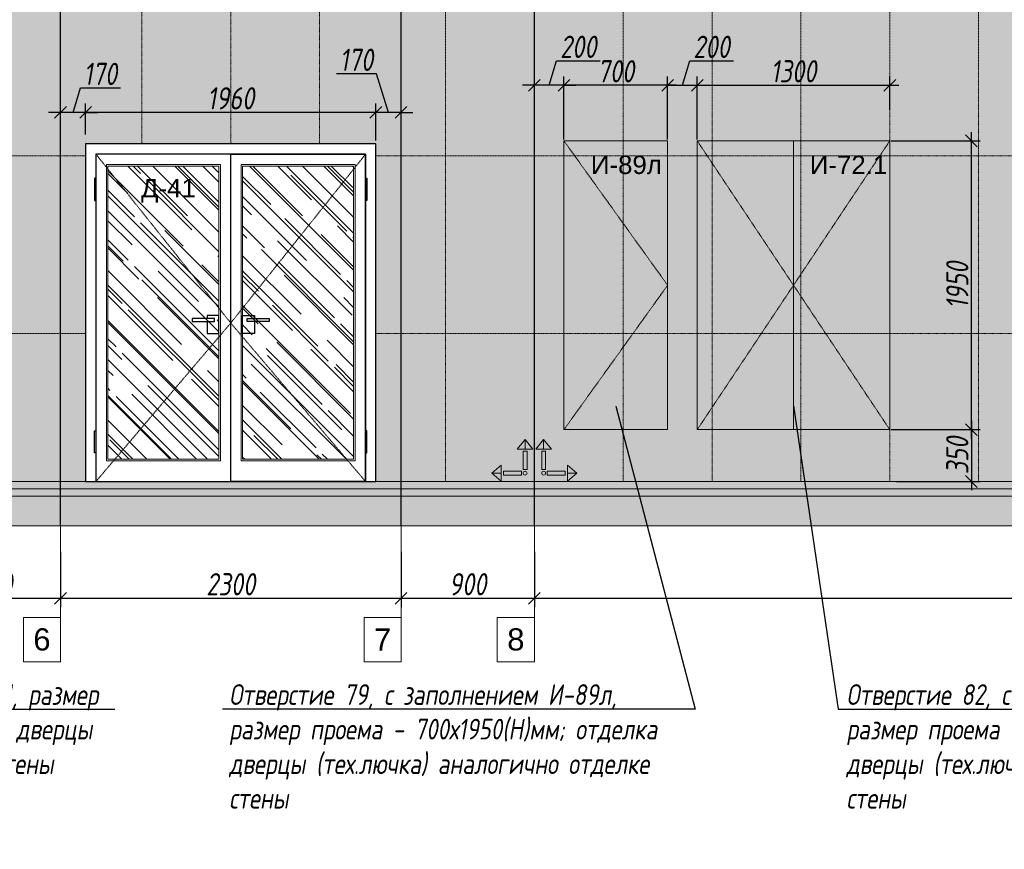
# Model space of a CAD drawing. Header units: millimetres. Extents: x -57162 to 485422, y -209335 to -9481.
# Tile 34 of 256: x 50615 to 57263, y -202271 to -196668. Entities that reach past the tile are written whole.
import ezdxf
from ezdxf import colors
from ezdxf.entities.mleader import LeaderData, LeaderLine
from ezdxf.math import Vec2, Vec3

# ---------------------------------------------------------------- set-up
doc = ezdxf.new("R2010")
doc.units = ezdxf.units.MM
doc.linetypes.add('( Hidden )', pattern=[0.375, 0.25, -0.125])
doc.linetypes.add('DASHDOT', pattern=[25.4, 12.7, -6.35, 0, -6.35])
doc.layers.get('Defpoints').update_dxf_attribs({"color": 31})
for name, color, linetype, lineweight in [('01 Остекление', 152, 'Continuous', 5), ('A-DETL-GENF', 7, 'Continuous', 5), ('meb', 26, 'Continuous', 15)]:
    doc.layers.add(name, color=color, linetype=linetype, lineweight=lineweight)
for name, color, linetype, lineweight, true_color in [('dim_per', 7, 'Continuous', 9, 0x1c3800), ('dim_razv', 7, 'DASHDOT', 9, 0x183018), ('pol', 7, 'Continuous', 15, 0x55666d)]:
    doc.layers.add(name, color=color, linetype=linetype, lineweight=lineweight, true_color=true_color)
doc.styles.add('fl_iso paper', font='isocpeur.ttf', dxfattribs={"width": 0.8, "oblique": 10})
doc.styles.get("Standard").update_dxf_attribs({"font": 'arial.ttf'})
doc.dimstyles.new('In tre 1_50', dxfattribs={"dimtxt": 150, "dimasz": 80, "dimexe": 60, "dimexo": 10, "dimgap": 20, "dimtad": 1, "dimdec": 0, "dimrnd": 5, "dimzin": 0, "dimdsep": 46, "dimtxsty": 'fl_iso paper', "dimblk": 'OBLIQUE', "dimcen": 0, "dimdle": 60, "dimadec": 0, "dimazin": 0, "dimtfac": 1, "dimtdec": 0, "dimtofl": 0, "dimtmove": 1, "dimatfit": 1, "dimfxl": 40, "dimtolj": 1, "dimtzin": 0, "dimarcsym": 1})

# ---------------------------------------------------------------- blocks, each defined once
blk = doc.blocks.new('_Oblique')
at = {"color": 0, "linetype": 'ByBlock', "lineweight": -2}
blk.add_line((-0.5, -0.5), (0.5, 0.5), dxfattribs=at)
blk = doc.blocks.new('*D1129')
at = {"layer": 'Defpoints', "color": 0, "linetype": 'ByBlock', "transparency": 16777216}
for p in [(49989.8, -200252.1), (50889.8, -200252.1), (50889.8, -200575.5)]:
    blk.add_point(p, dxfattribs=at)
at = {"layer": 'dim_razv', "color": 0, "linetype": 'ByBlock', "lineweight": -2, "transparency": 16777216}
for p, q in [((49989.8, -200262.1), (49989.8, -200635.5)), ((50889.8, -200262.1), (50889.8, -200635.5)), ((49929.8, -200575.5), (50949.8, -200575.5))]:
    blk.add_line(p, q, dxfattribs=at)
at = {"layer": 'dim_razv', "color": 0, "linetype": 'ByBlock', "lineweight": -2, "transparency": 16777216, "xscale": 80, "yscale": 80, "zscale": 80, "rotation": 180}
blk.add_blockref('_Oblique', (49989.8, -200575.5), dxfattribs=at)
at = {"layer": 'dim_razv', "color": 0, "linetype": 'ByBlock', "lineweight": -2, "transparency": 16777216, "xscale": 80, "yscale": 80, "zscale": 80}
blk.add_blockref('_Oblique', (50889.8, -200575.5), dxfattribs=at)
at = {"layer": 'dim_razv', "color": 0, "linetype": 'ByBlock', "transparency": 16777216, "insert": (50439.8, -200480.5), "char_height": 150, "attachment_point": 5, "style": 'fl_iso paper'}
blk.add_mtext('\\A1;900', dxfattribs=at)
blk = doc.blocks.new('*D1130')
at = {"layer": 'Defpoints', "color": 0, "linetype": 'ByBlock', "transparency": 16777216}
for p in [(50889.8, -200252.1), (53189.8, -200252.1), (53189.8, -200575.5)]:
    blk.add_point(p, dxfattribs=at)
at = {"layer": 'dim_razv', "color": 0, "linetype": 'ByBlock', "lineweight": -2, "transparency": 16777216}
for p, q in [((50889.8, -200262.1), (50889.8, -200635.5)), ((53189.8, -200262.1), (53189.8, -200635.5)), ((50829.8, -200575.5), (53249.8, -200575.5))]:
    blk.add_line(p, q, dxfattribs=at)
at = {"layer": 'dim_razv', "color": 0, "linetype": 'ByBlock', "lineweight": -2, "transparency": 16777216, "xscale": 80, "yscale": 80, "zscale": 80, "rotation": 180}
blk.add_blockref('_Oblique', (50889.8, -200575.5), dxfattribs=at)
at = {"layer": 'dim_razv', "color": 0, "linetype": 'ByBlock', "lineweight": -2, "transparency": 16777216, "xscale": 80, "yscale": 80, "zscale": 80}
blk.add_blockref('_Oblique', (53189.8, -200575.5), dxfattribs=at)
at = {"layer": 'dim_razv', "color": 0, "linetype": 'ByBlock', "transparency": 16777216, "insert": (52039.8, -200480.5), "char_height": 150, "attachment_point": 5, "style": 'fl_iso paper'}
blk.add_mtext('\\A1;2300', dxfattribs=at)
blk = doc.blocks.new('*D1131')
at = {"layer": 'Defpoints', "color": 0, "linetype": 'ByBlock', "transparency": 16777216}
for p in [(53189.8, -200252.1), (54089.8, -200252.1), (54089.8, -200575.5)]:
    blk.add_point(p, dxfattribs=at)
at = {"layer": 'dim_razv', "color": 0, "linetype": 'ByBlock', "lineweight": -2, "transparency": 16777216}
for p, q in [((53189.8, -200262.1), (53189.8, -200635.5)), ((54089.8, -200262.1), (54089.8, -200635.5)), ((53129.8, -200575.5), (54149.8, -200575.5))]:
    blk.add_line(p, q, dxfattribs=at)
at = {"layer": 'dim_razv', "color": 0, "linetype": 'ByBlock', "lineweight": -2, "transparency": 16777216, "xscale": 80, "yscale": 80, "zscale": 80, "rotation": 180}
blk.add_blockref('_Oblique', (53189.8, -200575.5), dxfattribs=at)
at = {"layer": 'dim_razv', "color": 0, "linetype": 'ByBlock', "lineweight": -2, "transparency": 16777216, "xscale": 80, "yscale": 80, "zscale": 80}
blk.add_blockref('_Oblique', (54089.8, -200575.5), dxfattribs=at)
at = {"layer": 'dim_razv', "color": 0, "linetype": 'ByBlock', "transparency": 16777216, "insert": (53639.8, -200480.5), "char_height": 150, "attachment_point": 5, "style": 'fl_iso paper'}
blk.add_mtext('\\A1;900', dxfattribs=at)
blk = doc.blocks.new('*D1132')
at = {"layer": 'Defpoints', "color": 0, "linetype": 'ByBlock', "transparency": 16777216}
for p in [(54089.8, -200252.1), (62689.8, -200252.1), (62689.8, -200575.5)]:
    blk.add_point(p, dxfattribs=at)
at = {"layer": 'dim_razv', "color": 0, "linetype": 'ByBlock', "lineweight": -2, "transparency": 16777216}
for p, q in [((54089.8, -200262.1), (54089.8, -200635.5)), ((62689.8, -200262.1), (62689.8, -200635.5)), ((54029.8, -200575.5), (62749.8, -200575.5))]:
    blk.add_line(p, q, dxfattribs=at)
at = {"layer": 'dim_razv', "color": 0, "linetype": 'ByBlock', "lineweight": -2, "transparency": 16777216, "xscale": 80, "yscale": 80, "zscale": 80, "rotation": 180}
blk.add_blockref('_Oblique', (54089.8, -200575.5), dxfattribs=at)
at = {"layer": 'dim_razv', "color": 0, "linetype": 'ByBlock', "lineweight": -2, "transparency": 16777216, "xscale": 80, "yscale": 80, "zscale": 80}
blk.add_blockref('_Oblique', (62689.8, -200575.5), dxfattribs=at)
at = {"layer": 'dim_razv', "color": 0, "linetype": 'ByBlock', "transparency": 16777216, "insert": (58389.8, -200480.5), "char_height": 150, "attachment_point": 5, "style": 'fl_iso paper'}
blk.add_mtext('\\A1;8600', dxfattribs=at)
blk = doc.blocks.new('1')
at = {"layer": 'pol', "linetype": 'ByBlock'}
h = blk.add_hatch(color=1, dxfattribs=at)
h.paths.add_polyline_path([(35776.4, 73135.4), (35803.1, 73135.4), (35803.1, 73259), (35776.4, 73259)])
h.paths.add_polyline_path([(35789.8, 73274.6), (35843.2, 73274.6), (35789.8, 73338.2)])
h.paths.add_polyline_path([(35789.8, 73274.6), (35736.3, 73274.6), (35789.8, 73338.2)])
edge = h.paths.add_edge_path()
edge.add_arc((35789.8, 73110.5), 13.4, 0, 360)
h = blk.add_hatch(color=1, dxfattribs=at)
h.paths.add_polyline_path([(35813.3, 73097.1), (35813.3, 73123.9), (35936.9, 73123.9), (35936.9, 73097.1)])
h.paths.add_polyline_path([(35952.5, 73110.5), (35952.5, 73164), (36016.1, 73110.5)])
h.paths.add_polyline_path([(35952.5, 73110.5), (35952.5, 73057), (36016.1, 73110.5)])
at = {"layer": 'pol', "color": 1, "linetype": 'ByBlock'}
for points in [[(35789.8, 73274.6), (35736.3, 73274.6), (35789.8, 73338.2), (35789.8, 73274.6)], [(35789.8, 73274.6), (35843.2, 73274.6), (35789.8, 73338.2), (35789.8, 73274.6)], [(35952.5, 73110.5), (35952.5, 73164), (36016.1, 73110.5), (35952.5, 73110.5)], [(35952.5, 73110.5), (35952.5, 73057), (36016.1, 73110.5), (35952.5, 73110.5)]]:
    blk.add_lwpolyline(points, dxfattribs=at)
for points in [[(35776.4, 73135.4), (35803.1, 73135.4), (35803.1, 73259), (35776.4, 73259)], [(35813.3, 73097.1), (35813.3, 73123.9), (35936.9, 73123.9), (35936.9, 73097.1)]]:
    blk.add_lwpolyline(points, close=True, dxfattribs=at)
blk.add_circle((35789.8, 73110.5), 13.4, dxfattribs=at)
blk = doc.blocks.new('*D1144')
at = {"layer": 'Defpoints', "color": 0, "linetype": 'ByBlock', "transparency": 16777216}
for p in [(53019.8, -197293.8), (53019.8, -197492.6), (53189.8, -197488.2)]:
    blk.add_point(p, dxfattribs=at)
at = {"layer": 'dim_razv', "color": 0, "linetype": 'ByBlock', "lineweight": -2, "transparency": 16777216}
for p, q in [((53023.4, -197033.8), (52753, -197033.8)), ((53104.8, -197293.8), (53023.4, -197033.8)), ((53019.8, -197482.6), (53019.8, -197233.8)), ((53189.8, -197478.2), (53189.8, -197233.8)), ((53019.8, -197293.8), (52939.8, -197293.8)), ((53189.8, -197293.8), (53019.8, -197293.8)), ((53189.8, -197293.8), (53269.8, -197293.8))]:
    blk.add_line(p, q, dxfattribs=at)
at = {"layer": 'dim_razv', "color": 0, "linetype": 'ByBlock', "lineweight": -2, "transparency": 16777216, "xscale": 80, "yscale": 80, "zscale": 80}
blk.add_blockref('_Oblique', (53019.8, -197293.8), dxfattribs=at)
at = {"layer": 'dim_razv', "color": 0, "linetype": 'ByBlock', "lineweight": -2, "transparency": 16777216, "xscale": 80, "yscale": 80, "zscale": 80, "rotation": 180}
blk.add_blockref('_Oblique', (53189.8, -197293.8), dxfattribs=at)
at = {"layer": 'dim_razv', "color": 0, "linetype": 'ByBlock', "transparency": 16777216, "insert": (52888.2, -196938.8), "char_height": 150, "attachment_point": 5, "style": 'fl_iso paper'}
blk.add_mtext('\\A1;170', dxfattribs=at)
blk = doc.blocks.new('*D1145')
at = {"layer": 'Defpoints', "color": 0, "linetype": 'ByBlock', "transparency": 16777216}
for p in [(51059.8, -197293.8), (51059.8, -197452.8), (53019.8, -197492.6)]:
    blk.add_point(p, dxfattribs=at)
at = {"layer": 'dim_razv', "color": 0, "linetype": 'ByBlock', "lineweight": -2, "transparency": 16777216}
for p, q in [((51059.8, -197442.8), (51059.8, -197233.8)), ((53019.8, -197482.6), (53019.8, -197233.8)), ((53079.8, -197293.8), (50999.8, -197293.8))]:
    blk.add_line(p, q, dxfattribs=at)
at = {"layer": 'dim_razv', "color": 0, "linetype": 'ByBlock', "lineweight": -2, "transparency": 16777216, "xscale": 80, "yscale": 80, "zscale": 80, "rotation": 180}
blk.add_blockref('_Oblique', (51059.8, -197293.8), dxfattribs=at)
at = {"layer": 'dim_razv', "color": 0, "linetype": 'ByBlock', "lineweight": -2, "transparency": 16777216, "xscale": 80, "yscale": 80, "zscale": 80}
blk.add_blockref('_Oblique', (53019.8, -197293.8), dxfattribs=at)
at = {"layer": 'dim_razv', "color": 0, "linetype": 'ByBlock', "transparency": 16777216, "insert": (52039.8, -197198.8), "char_height": 150, "attachment_point": 5, "style": 'fl_iso paper'}
blk.add_mtext('\\A1;1960', dxfattribs=at)
blk = doc.blocks.new('*D1146')
at = {"layer": 'Defpoints', "color": 0, "linetype": 'ByBlock', "transparency": 16777216}
for p in [(50889.8, -197293.8), (50889.8, -197448.4), (51059.8, -197452.8)]:
    blk.add_point(p, dxfattribs=at)
at = {"layer": 'dim_razv', "color": 0, "linetype": 'ByBlock', "lineweight": -2, "transparency": 16777216}
for p, q in [((50974.8, -197293.8), (51024.3, -197128.8)), ((51024.3, -197128.8), (51294.7, -197128.8)), ((50889.8, -197438.4), (50889.8, -197233.8)), ((51059.8, -197442.8), (51059.8, -197233.8)), ((50889.8, -197293.8), (50809.8, -197293.8)), ((51059.8, -197293.8), (50889.8, -197293.8)), ((51059.8, -197293.8), (51139.8, -197293.8))]:
    blk.add_line(p, q, dxfattribs=at)
at = {"layer": 'dim_razv', "color": 0, "linetype": 'ByBlock', "lineweight": -2, "transparency": 16777216, "xscale": 80, "yscale": 80, "zscale": 80}
blk.add_blockref('_Oblique', (50889.8, -197293.8), dxfattribs=at)
at = {"layer": 'dim_razv', "color": 0, "linetype": 'ByBlock', "lineweight": -2, "transparency": 16777216, "xscale": 80, "yscale": 80, "zscale": 80, "rotation": 180}
blk.add_blockref('_Oblique', (51059.8, -197293.8), dxfattribs=at)
at = {"layer": 'dim_razv', "color": 0, "linetype": 'ByBlock', "transparency": 16777216, "insert": (51159.5, -197033.8), "char_height": 150, "attachment_point": 5, "style": 'fl_iso paper'}
blk.add_mtext('\\A1;170', dxfattribs=at)
blk = doc.blocks.new('*D1148')
at = {"layer": 'Defpoints', "color": 0, "linetype": 'ByBlock', "transparency": 16777216}
for p in [(56489.8, -199436.3), (56524.3, -199786.3), (57040.5, -199786.3)]:
    blk.add_point(p, dxfattribs=at)
at = {"layer": 'dim_razv', "color": 0, "linetype": 'ByBlock', "lineweight": -2, "transparency": 16777216}
for p, q in [((57040.5, -199376.3), (57040.5, -199846.3)), ((56499.8, -199436.3), (57100.5, -199436.3)), ((56534.3, -199786.3), (57100.5, -199786.3))]:
    blk.add_line(p, q, dxfattribs=at)
at = {"layer": 'dim_razv', "color": 0, "linetype": 'ByBlock', "lineweight": -2, "transparency": 16777216, "xscale": 80, "yscale": 80, "zscale": 80}
for p, rotation in [((57040.5, -199436.3), 90), ((57040.5, -199786.3), 270)]:
    blk.add_blockref('_Oblique', p, dxfattribs=dict(at, rotation=rotation))
at = {"layer": 'dim_razv', "color": 0, "linetype": 'ByBlock', "transparency": 16777216, "insert": (56945.5, -199611.3), "char_height": 150, "attachment_point": 5, "rotation": 90, "style": 'fl_iso paper'}
blk.add_mtext('\\A1;350', dxfattribs=at)
blk = doc.blocks.new('*D1147')
at = {"layer": 'Defpoints', "color": 0, "linetype": 'ByBlock', "transparency": 16777216}
for p in [(56489.8, -197486.3), (57040.5, -197486.3), (56489.8, -199436.3)]:
    blk.add_point(p, dxfattribs=at)
at = {"layer": 'dim_razv', "color": 0, "linetype": 'ByBlock', "lineweight": -2, "transparency": 16777216}
for p, q in [((57040.5, -199496.3), (57040.5, -197426.3)), ((56499.8, -197486.3), (57100.5, -197486.3)), ((56499.8, -199436.3), (57100.5, -199436.3))]:
    blk.add_line(p, q, dxfattribs=at)
at = {"layer": 'dim_razv', "color": 0, "linetype": 'ByBlock', "lineweight": -2, "transparency": 16777216, "xscale": 80, "yscale": 80, "zscale": 80}
for p, rotation in [((57040.5, -197486.3), 90), ((57040.5, -199436.3), 270)]:
    blk.add_blockref('_Oblique', p, dxfattribs=dict(at, rotation=rotation))
at = {"layer": 'dim_razv', "color": 0, "linetype": 'ByBlock', "transparency": 16777216, "insert": (56945.5, -198461.3), "char_height": 150, "attachment_point": 5, "rotation": 90, "style": 'fl_iso paper'}
blk.add_mtext('\\A1;1950', dxfattribs=at)
blk = doc.blocks.new('*D1149')
at = {"layer": 'Defpoints', "color": 0, "linetype": 'ByBlock', "transparency": 16777216}
for p in [(54289.8, -197111), (54289.8, -197486.3), (54989.8, -197486.3)]:
    blk.add_point(p, dxfattribs=at)
at = {"layer": 'dim_razv', "color": 0, "linetype": 'ByBlock', "lineweight": -2, "transparency": 16777216}
for p, q in [((54289.8, -197476.3), (54289.8, -197051)), ((54989.8, -197476.3), (54989.8, -197051)), ((55049.8, -197111), (54229.8, -197111))]:
    blk.add_line(p, q, dxfattribs=at)
at = {"layer": 'dim_razv', "color": 0, "linetype": 'ByBlock', "lineweight": -2, "transparency": 16777216, "xscale": 80, "yscale": 80, "zscale": 80, "rotation": 180}
blk.add_blockref('_Oblique', (54289.8, -197111), dxfattribs=at)
at = {"layer": 'dim_razv', "color": 0, "linetype": 'ByBlock', "lineweight": -2, "transparency": 16777216, "xscale": 80, "yscale": 80, "zscale": 80}
blk.add_blockref('_Oblique', (54989.8, -197111), dxfattribs=at)
at = {"layer": 'dim_razv', "color": 0, "linetype": 'ByBlock', "transparency": 16777216, "insert": (54639.8, -197016), "char_height": 150, "attachment_point": 5, "style": 'fl_iso paper'}
blk.add_mtext('\\A1;700', dxfattribs=at)
blk = doc.blocks.new('*D1150')
at = {"layer": 'Defpoints', "color": 0, "linetype": 'ByBlock', "transparency": 16777216}
for p in [(54089.8, -197111), (54089.8, -197486.3), (54289.8, -197486.3)]:
    blk.add_point(p, dxfattribs=at)
at = {"layer": 'dim_razv', "color": 0, "linetype": 'ByBlock', "lineweight": -2, "transparency": 16777216}
for p, q in [((54189.8, -197111), (54239.3, -196946)), ((54239.3, -196946), (54533.7, -196946)), ((54089.8, -197476.3), (54089.8, -197051)), ((54289.8, -197476.3), (54289.8, -197051)), ((54089.8, -197111), (54009.8, -197111)), ((54289.8, -197111), (54089.8, -197111)), ((54289.8, -197111), (54369.8, -197111))]:
    blk.add_line(p, q, dxfattribs=at)
at = {"layer": 'dim_razv', "color": 0, "linetype": 'ByBlock', "lineweight": -2, "transparency": 16777216, "xscale": 80, "yscale": 80, "zscale": 80}
blk.add_blockref('_Oblique', (54089.8, -197111), dxfattribs=at)
at = {"layer": 'dim_razv', "color": 0, "linetype": 'ByBlock', "lineweight": -2, "transparency": 16777216, "xscale": 80, "yscale": 80, "zscale": 80, "rotation": 180}
blk.add_blockref('_Oblique', (54289.8, -197111), dxfattribs=at)
at = {"layer": 'dim_razv', "color": 0, "linetype": 'ByBlock', "transparency": 16777216, "insert": (54386.5, -196851), "char_height": 150, "attachment_point": 5, "style": 'fl_iso paper'}
blk.add_mtext('\\A1;200', dxfattribs=at)
blk = doc.blocks.new('*D1151')
at = {"layer": 'Defpoints', "color": 0, "linetype": 'ByBlock', "transparency": 16777216}
for p in [(55189.8, -197111), (54989.8, -197486.3), (55189.8, -197486.3)]:
    blk.add_point(p, dxfattribs=at)
at = {"layer": 'dim_razv', "color": 0, "linetype": 'ByBlock', "lineweight": -2, "transparency": 16777216}
for p, q in [((55089.8, -197111), (55139.3, -196946)), ((55139.3, -196946), (55433.7, -196946)), ((54989.8, -197476.3), (54989.8, -197051)), ((55189.8, -197476.3), (55189.8, -197051)), ((54989.8, -197111), (54909.8, -197111)), ((54989.8, -197111), (55189.8, -197111)), ((55189.8, -197111), (55269.8, -197111))]:
    blk.add_line(p, q, dxfattribs=at)
at = {"layer": 'dim_razv', "color": 0, "linetype": 'ByBlock', "lineweight": -2, "transparency": 16777216, "xscale": 80, "yscale": 80, "zscale": 80}
blk.add_blockref('_Oblique', (54989.8, -197111), dxfattribs=at)
at = {"layer": 'dim_razv', "color": 0, "linetype": 'ByBlock', "lineweight": -2, "transparency": 16777216, "xscale": 80, "yscale": 80, "zscale": 80, "rotation": 180}
blk.add_blockref('_Oblique', (55189.8, -197111), dxfattribs=at)
at = {"layer": 'dim_razv', "color": 0, "linetype": 'ByBlock', "transparency": 16777216, "insert": (55286.5, -196851), "char_height": 150, "attachment_point": 5, "style": 'fl_iso paper'}
blk.add_mtext('\\A1;200', dxfattribs=at)
blk = doc.blocks.new('*D1152')
at = {"layer": 'Defpoints', "color": 0, "linetype": 'ByBlock', "transparency": 16777216}
for p in [(56489.8, -197111), (56489.8, -197286.3), (55189.8, -197486.3)]:
    blk.add_point(p, dxfattribs=at)
at = {"layer": 'dim_razv', "color": 0, "linetype": 'ByBlock', "lineweight": -2, "transparency": 16777216}
for p, q in [((55189.8, -197476.3), (55189.8, -197051)), ((56489.8, -197276.3), (56489.8, -197051)), ((55129.8, -197111), (56549.8, -197111))]:
    blk.add_line(p, q, dxfattribs=at)
at = {"layer": 'dim_razv', "color": 0, "linetype": 'ByBlock', "lineweight": -2, "transparency": 16777216, "xscale": 80, "yscale": 80, "zscale": 80, "rotation": 180}
blk.add_blockref('_Oblique', (55189.8, -197111), dxfattribs=at)
at = {"layer": 'dim_razv', "color": 0, "linetype": 'ByBlock', "lineweight": -2, "transparency": 16777216, "xscale": 80, "yscale": 80, "zscale": 80}
blk.add_blockref('_Oblique', (56489.8, -197111), dxfattribs=at)
at = {"layer": 'dim_razv', "color": 0, "linetype": 'ByBlock', "transparency": 16777216, "insert": (55839.8, -197016), "char_height": 150, "attachment_point": 5, "style": 'fl_iso paper'}
blk.add_mtext('\\A1;1300', dxfattribs=at)

msp = doc.modelspace()

# ---------------------------------------------------------------- hatches: boundary and pattern name
at = {"layer": '01 Остекление', "linetype": 'ByBlock', "transparency": 33554585}
h = msp.add_hatch(dxfattribs=at)
h.set_pattern_fill('AR-RROOF', color=256, scale=7, angle=-45, style=0)
h.set_pattern_definition([(315, (-253787.07, 11739.97), (402.31547, -150.8683), [2667, -355.6, 889, -177.8]), (315, (-253557, 11635.62), (41.48878, 292.93595), [533.4, -58.674, 1066.8, -133.35]), (315, (-253617.34, 11783.98), (737.997448, -569.527843), [1422.4, -248.92, 711.2, -177.8])])
h.paths.add_polyline_path([(51959.8, -197656.3), (51209.8, -197656.3), (51209.8, -199636.3), (51959.8, -199636.3)])
h.paths.add_polyline_path([(52119.8, -197656.3), (52869.8, -197656.3), (52869.8, -199636.3), (52119.8, -199636.3)])
at = {"layer": 'A-DETL-GENF'}
h = msp.add_hatch(dxfattribs=at)
h.set_pattern_fill('AR-CONC', color=256, style=0)
h.paths.add_polyline_path([(18105.9, -199836.3), (18105.9, -199786.3), (31389.8, -199786.3), (35389.8, -199986.3), (45889.8, -199986.3), (49889.8, -199786.3), (63128.8, -199786.3), (63128.8, -199836.3), (49891, -199836.3), (45891, -200036.3), (35388.5, -200036.3), (31388.5, -199836.3)])
h = msp.add_hatch(dxfattribs=at)
h.set_pattern_fill('ANSI35', color=256, scale=10, style=0)
h.paths.add_polyline_path([(18105.9, -199886.3), (18105.9, -199836.3), (31388.5, -199836.3), (35388.5, -200036.3), (45891, -200036.3), (49891, -199836.3), (63128.8, -199836.3), (63128.8, -199886.3), (49892.3, -199886.3), (45892.3, -200086.3), (35387.3, -200086.3), (31387.3, -199886.3)])
h = msp.add_hatch(dxfattribs=at)
h.set_pattern_fill('ANSI35', color=256, scale=20, style=0)
h.paths.add_polyline_path([(18105.9, -200086.3), (18105.9, -199886.3), (31387.3, -199886.3), (35387.3, -200086.3), (45892.3, -200086.3), (49892.3, -199886.3), (63128.8, -199886.3), (63128.8, -200086.3), (49897.3, -200086.3), (45897.3, -200286.3), (35382.3, -200286.3), (31382.3, -200086.3)])
at = {"layer": 'dim_razv', "true_color": 0xffffff, "transparency": 33554687}
h = msp.add_hatch(dxfattribs=at)
h.set_pattern_fill('AR-SAND', scale=3, angle=315)
h.paths.add_polyline_path([(19464.8, -198356.3), (20214.8, -198356.3), (20214.8, -199706.3), (19464.8, -199706.3)], flags=16)
h.paths.add_polyline_path([(41439.8, -199986.3), (41439.8, -197686.3), (39839.8, -197686.3), (39839.8, -199986.3)], flags=17)
h.paths.add_polyline_path([(44989.8, -197706.3), (45749.8, -197706.3), (45749.8, -199986.3), (44989.8, -199986.3)], flags=16)
h.paths.add_polyline_path([(53019.8, -197506.3), (51059.8, -197506.3), (51059.8, -199786.3), (53019.8, -199786.3)], flags=16)
h.paths.add_polyline_path([(59189.8, -197686.3), (59189.8, -199786.3), (62689.8, -199786.3), (62689.8, -196236.3), (18789.8, -196236.3), (18789.8, -199786.3), (31389.8, -199786.3), (35389.8, -199986.3), (45889.8, -199986.3), (49889.8, -199786.3), (58389.8, -199786.3), (58389.8, -197686.3)])

# ---------------------------------------------------------------- linework, layer by layer
at = {"lineweight": 30}
for points in [[(50889.8, -200086.3), (50889.8, -194436.3)], [(53189.8, -200086.3), (53189.8, -194436.3)], [(54089.8, -200086.3), (54089.8, -194436.3)]]:
    msp.add_lwpolyline(points, dxfattribs=at)
at = {"linetype": 'ByBlock'}
for points in [[(53019.8, -197506.3), (51059.8, -197506.3), (51059.8, -199786.3), (53019.8, -199786.3)], [(52039.8, -197576.3), (51129.8, -197576.3), (51129.8, -199786.3), (52039.8, -199786.3)], [(52949.8, -197576.3), (51129.8, -197576.3), (51129.8, -199786.3), (52949.8, -199786.3)], [(52039.8, -197576.3), (52949.8, -197576.3), (52949.8, -199786.3), (52039.8, -199786.3)], [(51129.8, -197738.7), (51119.8, -197738.7), (51119.8, -197888.7), (51129.8, -197888.7)], [(52949.8, -197738.7), (52959.8, -197738.7), (52959.8, -197888.7), (52949.8, -197888.7)], [(51929.8, -198686.3), (51779.8, -198686.3), (51779.8, -198706.3), (51929.8, -198706.3)], [(52149.8, -198686.3), (52299.8, -198686.3), (52299.8, -198706.3), (52149.8, -198706.3)], [(51129.8, -199594), (51119.8, -199594), (51119.8, -199444), (51129.8, -199444)], [(52949.8, -199594), (52959.8, -199594), (52959.8, -199444), (52949.8, -199444)]]:
    msp.add_lwpolyline(points, close=True, dxfattribs=at)
at = {"lineweight": 13}
for points in [[(54289.8, -199436.3), (54989.8, -199436.3), (54989.8, -197486.3), (54289.8, -197486.3)], [(55189.8, -199436.3), (56489.8, -199436.3), (56489.8, -197486.3), (55189.8, -197486.3)], [(18105.9, -199836.3), (18105.9, -199786.3), (31389.8, -199786.3), (35389.8, -199986.3), (45889.8, -199986.3), (49889.8, -199786.3), (63128.8, -199786.3), (63128.8, -199836.3), (49891, -199836.3), (45891, -200036.3), (35388.5, -200036.3), (31388.5, -199836.3)], [(18105.9, -199886.3), (18105.9, -199836.3), (31388.5, -199836.3), (35388.5, -200036.3), (45891, -200036.3), (49891, -199836.3), (63128.8, -199836.3), (63128.8, -199886.3), (49892.3, -199886.3), (45892.3, -200086.3), (35387.3, -200086.3), (31387.3, -199886.3)], [(18105.9, -200086.3), (18105.9, -199886.3), (31387.3, -199886.3), (35387.3, -200086.3), (45892.3, -200086.3), (49892.3, -199886.3), (63128.8, -199886.3), (63128.8, -200086.3), (49897.3, -200086.3), (45897.3, -200286.3), (35382.3, -200286.3), (31382.3, -200086.3)]]:
    msp.add_lwpolyline(points, close=True, dxfattribs=at)
at = {"color": 253, "linetype": '( Hidden )', "lineweight": 13, "ltscale": 15}
for points in [[(54289.8, -197486.3), (54989.8, -198461.3), (54289.8, -199436.3)], [(55189.8, -197486.3), (55839.8, -198461.3), (55189.8, -199436.3)], [(56489.8, -197486.3), (55839.8, -198461.3), (56489.8, -199436.3)], [(51129.8, -197576.3), (52039.8, -198716.3), (51129.8, -199786.3)], [(52949.8, -197576.3), (52039.8, -198716.3), (52949.8, -199786.3)]]:
    msp.add_lwpolyline(points, dxfattribs=at)
at = {"lineweight": 13}
msp.add_lwpolyline([(55839.8, -197486.3), (55839.8, -199436.3)], dxfattribs=at)
at = {"linetype": 'ByBlock'}
for points in [[(51879.8, -198706.3), (51879.8, -198786.3), (51959.8, -198786.3), (51959.8, -198666.3), (51879.8, -198666.3), (51879.8, -198686.3)], [(52199.8, -198706.3), (52199.8, -198786.3), (52119.8, -198786.3), (52119.8, -198666.3), (52199.8, -198666.3), (52199.8, -198686.3)]]:
    msp.add_lwpolyline(points, dxfattribs=at)
at = {"layer": '01 Остекление', "color": 252, "linetype": 'ByBlock', "transparency": 33554687}
for points in [[(51969.8, -197646.3), (51199.8, -197646.3), (51199.8, -199646.3), (51969.8, -199646.3)], [(52109.8, -197646.3), (52879.8, -197646.3), (52879.8, -199646.3), (52109.8, -199646.3)], [(51959.8, -197656.3), (51209.8, -197656.3), (51209.8, -199636.3), (51959.8, -199636.3)], [(52119.8, -197656.3), (52869.8, -197656.3), (52869.8, -199636.3), (52119.8, -199636.3)]]:
    msp.add_lwpolyline(points, close=True, dxfattribs=at)
at = {"layer": 'dim_razv', "color": 253, "ltscale": 0.3, "transparency": 33554687}
for points in [[(51439.8, -197506.3), (51439.8, -196236.3)], [(52039.8, -197506.3), (52039.8, -196236.3)], [(52639.8, -197506.3), (52639.8, -196236.3)], [(53489.8, -199786.3), (53489.8, -196236.3)], [(54689.8, -199786.3), (54689.8, -196236.3)], [(55289.8, -199786.3), (55289.8, -196236.3)], [(55889.8, -199786.3), (55889.8, -196236.3)], [(56489.8, -199786.3), (56489.8, -196236.3)], [(57089.8, -199786.3), (57089.8, -196236.3)], [(18789.8, -197586.3), (51059.8, -197586.3)], [(53019.8, -197586.3), (62689.8, -197586.3)], [(45749.8, -198786.3), (51059.8, -198786.3)], [(53019.8, -198786.3), (58389.8, -198786.3)]]:
    msp.add_lwpolyline(points, dxfattribs=at)
at = {"layer": 'meb', "color": 10}
for points in [[(50889.8, -199500), (50889.8, -201004.2)], [(53189.8, -199500), (53189.8, -201004.2)], [(54089.8, -199500), (54089.8, -201004.2)]]:
    msp.add_lwpolyline(points, dxfattribs=at)
for points in [[(50639.8, -201004.2), (50889.8, -201004.2), (50889.8, -200704.2), (50639.8, -200704.2)], [(52939.8, -201004.2), (53189.8, -201004.2), (53189.8, -200704.2), (52939.8, -200704.2)], [(53839.8, -201004.2), (54089.8, -201004.2), (54089.8, -200704.2), (53839.8, -200704.2)]]:
    msp.add_lwpolyline(points, close=True, dxfattribs=at)

# ---------------------------------------------------------------- block references
at = {"linetype": 'ByBlock', "yscale": 0.9938708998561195, "zscale": 0.9938708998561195}
for p, xscale in [((89597.5, -272392.7), -0.9938708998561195), ((18582.1, -272392.7), 0.9938708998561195)]:
    msp.add_blockref('1', p, dxfattribs=dict(at, xscale=xscale))

# ---------------------------------------------------------------- texts
at = {"color": 0, "linetype": 'ByBlock', "char_height": 125, "attachment_point": 5}
for s, insert in [('И-89л', (54711.2, -197648.3)), ('И-72.1', (56211.2, -197648.3))]:
    msp.add_mtext_dynamic_manual_height_columns(s, width=726.14, gutter_width=12.5, heights=[0], dxfattribs=dict(at, insert=insert))
at = {"linetype": 'ByBlock', "insert": (51619, -197823.3), "char_height": 125, "attachment_point": 5}
msp.add_mtext_dynamic_manual_height_columns('Д-41', width=726.14, gutter_width=12.5, heights=[0], dxfattribs=at)
at = {"layer": 'meb', "color": 10, "char_height": 150, "attachment_point": 5}
for s, insert in [('6', (50764.8, -200854.2)), ('8', (53964.8, -200854.2)), ('7', (53064.8, -200854.2))]:
    msp.add_mtext_dynamic_manual_height_columns(s, width=165.776, gutter_width=12.5, heights=[0], dxfattribs=dict(at, insert=insert))

# ---------------------------------------------------------------- dimensions: what is measured, and where the dimension line sits
at = {"layer": 'dim_razv', "linetype": 'ByBlock'}
for base, p1, p2, picture, middle in [((54089.8, -197111), (54289.8, -197486.3), (54089.8, -197486.3), '*D1150', (54259.3, -196851)), ((55189.8, -197111), (54989.8, -197486.3), (55189.8, -197486.3), '*D1151', (55159.3, -196851)), ((54289.8, -197111), (54989.8, -197486.3), (54289.8, -197486.3), '*D1149', (54639.8, -197016)), ((56489.8, -197111), (55189.8, -197486.3), (56489.8, -197286.3), '*D1152', (55839.8, -197016)), ((50889.8, -200575.5), (49989.8, -200252.1), (50889.8, -200252.1), '*D1129', (50439.8, -200480.5)), ((53189.8, -200575.5), (50889.8, -200252.1), (53189.8, -200252.1), '*D1130', (52039.8, -200480.5)), ((54089.8, -200575.5), (53189.8, -200252.1), (54089.8, -200252.1), '*D1131', (53639.8, -200480.5)), ((62689.8, -200575.5), (54089.8, -200252.1), (62689.8, -200252.1), '*D1132', (58389.8, -200480.5))]:
    dim = msp.add_linear_dim(base=base, p1=p1, p2=p2, dimstyle='In tre 1_50', dxfattribs=at)
    dim.commit()
    dim.dimension.update_dxf_attribs({"geometry": picture, "text_midpoint": middle})
dim = msp.add_linear_dim(base=(53019.8, -197293.8), p1=(53189.8, -197488.2), p2=(53019.8, -197492.6), angle=180, dimstyle='In tre 1_50', dxfattribs=at)
dim.commit()
dim.dimension.update_dxf_attribs({"geometry": '*D1144', "text_midpoint": (53003.4, -197033.8), "dimtype": 160})
for base, p1, p2, angle, picture, middle in [((50889.8, -197293.8), (51059.8, -197452.8), (50889.8, -197448.4), 180, '*D1146', (51044.3, -197033.8)), ((51059.8, -197293.8), (53019.8, -197492.6), (51059.8, -197452.8), 180, '*D1145', (52039.8, -197198.8)), ((57040.5, -197486.3), (56489.8, -199436.3), (56489.8, -197486.3), 90, '*D1147', (56945.5, -198461.3)), ((57040.5, -199786.3), (56489.8, -199436.3), (56524.3, -199786.3), 90, '*D1148', (56945.5, -199611.3))]:
    dim = msp.add_linear_dim(base=base, p1=p1, p2=p2, angle=angle, dimstyle='In tre 1_50', dxfattribs=at)
    dim.commit()
    dim.dimension.update_dxf_attribs({"geometry": picture, "text_midpoint": middle})

# ---------------------------------------------------------------- leaders
at = {"layer": 'dim_per', "linetype": 'ByBlock'}
ml = msp.add_multileader_mtext('Standard', dxfattribs=at)
ml.set_content('Отверстие 79, с заполнением И-89л, размер проема - 700х1950(Н)мм; отделка дверцы (тех.лючка) аналогично отделке стены', color=256, style='fl_iso paper')
ml.set_leader_properties()
ml.build(insert=Vec2(0, 0))
ml.multileader.update_dxf_attribs({"text_left_attachment_type": 6, "text_right_attachment_type": 6, "dogleg_length": 252.8})
ctx = ml.context
ctx.base_point, ctx.char_height, ctx.plane_origin = Vec3(52027.5, -201323.7), 140, Vec3(59465.5, -203456.1)
ctx.left_attachment, ctx.right_attachment = 6, 6
notes = []
notes.append((ctx, [(0, (1, 1, 0), (55174.7, -201323.7), (-1, 0), 53.6, [(0, [(54639.8, -199274.4)], 0, [])])]))
ctx.mtext.insert, ctx.mtext.width, ctx.mtext.flow_direction = Vec3(52029.5, -201155.7), 3104.598, 5
ml = msp.add_multileader_mtext('Standard', dxfattribs=at)
ml.set_content('Отверстие 82, с заполнением И-72.1, размер проема - 1300х1950(Н)мм; отделка дверцы (тех.лючка) аналогично отделке стены', color=256, style='fl_iso paper')
ml.set_leader_properties()
ml.build(insert=Vec2(0, 0))
ml.multileader.update_dxf_attribs({"text_left_attachment_type": 6, "text_right_attachment_type": 6, "dogleg_length": 252.8})
ctx = ml.context
ctx.base_point, ctx.char_height, ctx.plane_origin = Vec3(56195.5, -201323.7), 140, Vec3(63577.4, -203456.1)
ctx.left_attachment, ctx.right_attachment = 6, 6
notes.append((ctx, [(1, (1, 1, 0), (56141.8, -201323.7), (1, 0), 53.6, [(0, [(55839.8, -199270.9)], 0, [])])]))
ctx.mtext.insert, ctx.mtext.width, ctx.mtext.flow_direction = Vec3(56197.5, -201155.7), 3104.598, 5
ml = msp.add_multileader_mtext('Standard', dxfattribs=at)
ml.set_content('Отверстие 81, с заполнением И-71, размер проема - 1200х1950(Н)мм; отделка дверцы (тех.лючка) аналогично отделке стены', color=256, style='fl_iso paper')
ml.set_leader_properties()
ml.build(insert=Vec2(0, 0))
ml.multileader.update_dxf_attribs({"text_left_attachment_type": 6, "text_right_attachment_type": 6, "dogleg_length": 252.8})
ctx = ml.context
ctx.base_point, ctx.char_height, ctx.plane_origin = Vec3(48119.3, -201323.7), 140, Vec3(53437.4, -203456.1)
ctx.left_attachment, ctx.right_attachment = 6, 6
notes.append((ctx, [(1, (1, 1, 0), (48065.7, -201323.7), (1, 0), 53.6, [(0, [(47289.8, -199636.3)], 0, [])])]))
ctx.mtext.insert, ctx.mtext.width, ctx.mtext.flow_direction = Vec3(48121.3, -201155.7), 3104.598, 5
for ctx, leaders in notes:
    for number, flags, end, landing, length, lines in leaders:
        leader = LeaderData()
        leader.index, (leader.has_last_leader_line, leader.has_dogleg_vector, leader.attachment_direction) = number, flags
        leader.last_leader_point, leader.dogleg_vector, leader.dogleg_length = Vec3(end), Vec3(landing), length
        for number, points, colour, breaks in lines:
            line = LeaderLine()
            line.index, line.vertices, line.color, line.breaks = number, Vec3.list(points), colors.encode_raw_color(colour), breaks
            leader.lines.append(line)
        ctx.leaders.append(leader)

doc.saveas('drawing.dxf')
